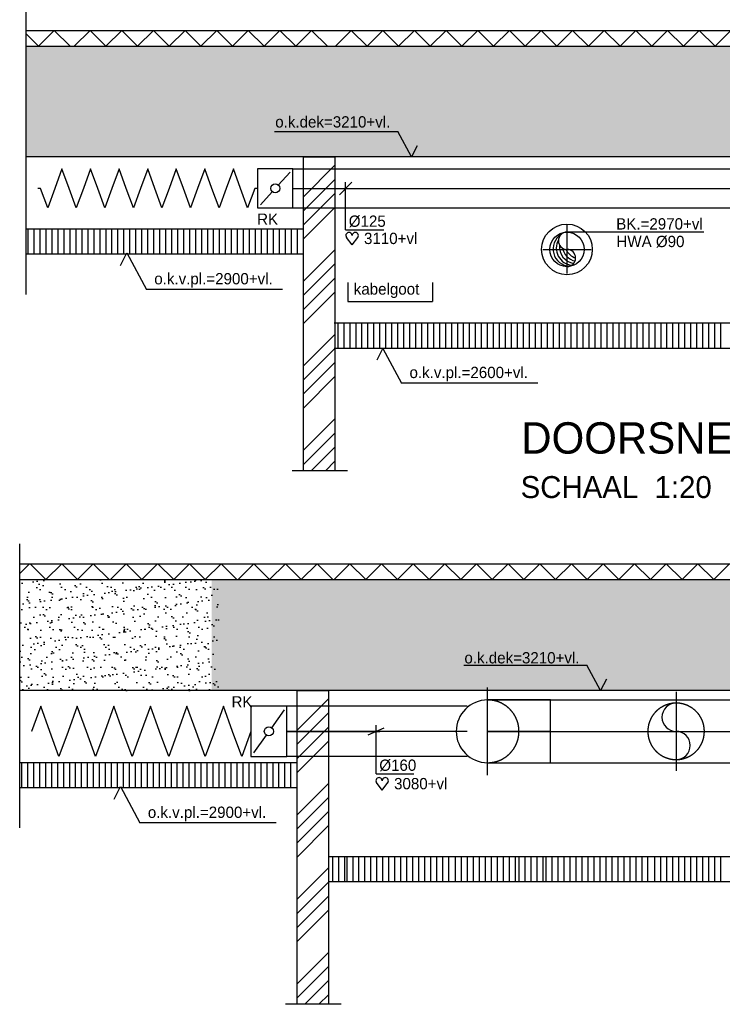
# Model space of a CAD drawing. Extents: x -36528 to 124080, y 290752 to 374852.
# Tile 46 of 66: x 65885 to 77075, y 310030 to 325719. Entities that reach past the tile are written whole.
import ezdxf

# ---------------------------------------------------------------- set-up
doc = ezdxf.new("R2010")
doc.units = 0
doc.header["$LTSCALE"] = 100
for name, pattern in [('2322122', [47, 40, -7]), ('CENTER2', [11.25, 7.5, -1.25, 1.25, -1.25]), ('CENTER4', [5, 3.125, -0.625, 0.625, -0.625]), ('HIDDEN2', [4.7625, 3.175, -1.5875]), ('LURETOUR', [6, 4, -2])]:
    doc.linetypes.add(name, pattern=pattern)
doc.layers.get('0').update_dxf_attribs({"linetype": 'CONTINUOUS'})
for name, color, linetype in [('BOUW', 8, 'CONTINUOUS'), ('WL521---', 4, 'CONTINUOUS'), ('WL570---', 3, 'CONTINUOUS'), ('WL570---_HARTLIJN', 7, 'CONTINUOUS'), ('WL570---_RETOUR', 3, 'CONTINUOUS'), ('WL570---_TOEVOER', 3, 'CONTINUOUS'), ('WM561---', 1, 'CONTINUOUS'), ('WM570---', 1, 'CONTINUOUS')]:
    doc.layers.add(name, color=color, linetype=linetype)
doc.styles.add('BURO-018', font='BUROFONT.shx', dxfattribs={"height": 180})
doc.styles.add('BURO-035', font='BUROFONT.shx', dxfattribs={"height": 350})
doc.styles.add('BURO-050', font='BUROFONT.shx', dxfattribs={"height": 500})

# ---------------------------------------------------------------- blocks, each defined once
blk = doc.blocks.new('LU-1D-F-7D2BC')
at = {"color": 0, "linetype": 'CONTINUOUS'}
for p, q in [((-341.2, 0), (-318.5, 62.5)), ((-318.5, 62.5), (-295.7, 0)), ((-250.2, 0), (-227.5, 62.5)), ((-227.5, 62.5), (-204.7, 0)), ((-159.2, 0), (-136.5, 62.5)), ((-136.5, 62.5), (-113.7, 0)), ((-68.2, 0), (-45.5, 62.5)), ((-45.5, 62.5), (-22.7, 0)), ((22.7, 0), (45.5, 62.5)), ((45.5, 62.5), (68.2, 0)), ((113.7, 0), (136.5, 62.5)), ((136.5, 62.5), (159.2, 0)), ((204.7, 0), (227.5, 62.5)), ((227.5, 62.5), (250.2, 0)), ((295.7, 0), (318.5, 62.5)), ((318.5, 62.5), (341.2, 0)), ((-350, 0), (-341.2, 0)), ((-295.7, 0), (-273, -62.5)), ((-273, -62.5), (-250.2, 0)), ((-204.7, 0), (-182, -62.5)), ((-182, -62.5), (-159.2, 0)), ((-113.7, 0), (-91, -62.5)), ((-91, -62.5), (-68.2, 0)), ((-22.7, 0), (0, -62.5)), ((0, -62.5), (22.7, 0)), ((68.2, 0), (91, -62.5)), ((91, -62.5), (113.7, 0)), ((159.2, 0), (182, -62.5)), ((182, -62.5), (204.7, 0)), ((250.2, 0), (273, -62.5)), ((273, -62.5), (295.7, 0)), ((341.2, 0), (350, 0))]:
    blk.add_line(p, q, dxfattribs=at)
blk = doc.blocks.new('LU-1D-K-7D')
at = {"color": 0, "linetype": 'CONTINUOUS'}
for p, q in [((-0.5, 62.5), (0.5, 62.5)), ((-0.5, -62.5), (0.5, -62.5))]:
    blk.add_line(p, q, dxfattribs=at)
at = {"layer": 'WL570---_HARTLIJN', "linetype": 'CENTER2'}
blk.add_line((-0.5, 0), (0.5, 0), dxfattribs=at)
blk = doc.blocks.new('LU-1D-KL-7D70')
at = {"color": 0, "linetype": 'CONTINUOUS'}
for p, q in [((-56.4, 62.5), (-56.4, -62.5)), ((56.4, 62.5), (-56.4, 62.5)), ((47, 52), (9.5, 10.5)), ((56.4, -62.5), (56.4, 62.5)), ((-9.5, -10.5), (-47, -52)), ((-56.4, -62.5), (56.4, -62.5))]:
    blk.add_line(p, q, dxfattribs=at)
blk.add_circle((0, 0), 14.1, dxfattribs=at)
blk = doc.blocks.new('HART')
at = {"color": 1}
for q in [(-39.7, 52.4), (39.7, 52.4)]:
    blk.add_line((0, 0), q, dxfattribs=at)
for centre, start, end in [((-22.1, 65.7), 0, 217.18669), ((22.1, 65.7), 322.81331, 180)]:
    blk.add_arc(centre, 22.1, start, end, dxfattribs=at)
blk = doc.blocks.new('*U107', base_point=(5625, 350858))
at = {"color": 0, "linetype": 'CONTINUOUS'}
for p, q in [((5525, 351070), (5725, 351270)), ((5625, 350508), (5625, 351270)), ((5625, 350508), (6231, 350508))]:
    blk.add_line(p, q, dxfattribs=at)
at = {"layer": 'WM570---', "linetype": 'CONTINUOUS', "style": 'BURO-018'}
blk.add_text('%%c125', height=180, dxfattribs=at).set_placement((5675, 350558))
blk = doc.blocks.new('LU-1-KI2')
at = {"color": 0, "linetype": 'CONTINUOUS'}
blk.add_circle((0, 0), 0.5, dxfattribs=at)
for centre, start, end in [((0.098, 0.01), 122.9221, 266.9628), ((0.191, 0.038), 151.6522, 263.7819), ((0.278, 0.084), 174.6069, 260.2716), ((0.354, 0.146), 192.3501, 256.1233), ((0.416, 0.222), 206.1028, 250.6419)]:
    blk.add_arc(centre, 0.5, start, end, dxfattribs=at)
at = {"layer": 'WL570---_HARTLIJN', "linetype": 'CENTER4'}
for p, q in [((0, 0.7), (0, -0.7)), ((-0.7, 0), (0.7, 0))]:
    blk.add_line(p, q, dxfattribs=at)
at = {"layer": 'WL570---_HARTLIJN', "color": 0, "linetype": 'CONTINUOUS'}
for centre, start, end in [((0, 0.25), 90, 270), ((0, -0.25), 270, 90)]:
    blk.add_arc(centre, 0.25, start, end, dxfattribs=at)
blk = doc.blocks.new('LU-1D-F-A02BC')
at = {"color": 0, "linetype": 'CONTINUOUS'}
for p, q in [((-349.4, 0), (-320.3, 80)), ((-320.3, 80), (-291.2, 0)), ((-232.9, 0), (-203.8, 80)), ((-203.8, 80), (-174.7, 0)), ((-116.5, 0), (-87.4, 80)), ((-87.4, 80), (-58.2, 0)), ((0, 0), (29.1, 80)), ((29.1, 80), (58.2, 0)), ((116.5, 0), (145.6, 80)), ((145.6, 80), (174.7, 0)), ((232.9, 0), (262.1, 80)), ((262.1, 80), (291.2, 0)), ((-350, 0), (-349.4, 0)), ((-291.2, 0), (-262.1, -80)), ((-262.1, -80), (-232.9, 0)), ((-174.7, 0), (-145.6, -80)), ((-145.6, -80), (-116.5, 0)), ((-58.2, 0), (-29.1, -80)), ((-29.1, -80), (0, 0)), ((58.2, 0), (87.4, -80)), ((87.4, -80), (116.5, 0)), ((174.7, 0), (203.8, -80)), ((203.8, -80), (232.9, 0)), ((291.2, 0), (320.3, -80)), ((320.3, -80), (349.4, 0)), ((349.4, 0), (350, 0))]:
    blk.add_line(p, q, dxfattribs=at)
blk = doc.blocks.new('LU-1D-KL1-A073')
at = {"color": 0, "linetype": 'CONTINUOUS'}
for p, q in [((-57.5, 80), (-57.5, -80)), ((57.5, 80), (-57.5, 80)), ((49.1, 68.3), (8.4, 11.7)), ((57.5, -80), (57.5, 80)), ((-8.4, -11.7), (-49.1, -68.3)), ((-57.5, -80), (57.5, -80))]:
    blk.add_line(p, q, dxfattribs=at)
blk.add_circle((0, 0), 14.4, dxfattribs=at)
blk = doc.blocks.new('*U128', base_point=(77814, 270902))
at = {"color": 0, "linetype": 'CONTINUOUS'}
for p, q in [((77684, 270928), (77944, 271036)), ((77814, 270302), (77814, 271082)), ((77814, 270302), (78414, 270302))]:
    blk.add_line(p, q, dxfattribs=at)
at = {"layer": 'WM570---', "linetype": 'CONTINUOUS', "style": 'BURO-018'}
blk.add_text('%%c160', height=180, dxfattribs=at).set_placement((77864, 270352))
blk = doc.blocks.new('LU-1D-K-C8')
at = {"color": 0, "linetype": 'CONTINUOUS'}
for p, q in [((-0.5, 100), (0.5, 100)), ((-0.5, -100), (0.5, -100))]:
    blk.add_line(p, q, dxfattribs=at)
at = {"layer": 'WL570---_HARTLIJN', "linetype": 'CENTER2'}
blk.add_line((-0.5, 0), (0.5, 0), dxfattribs=at)
blk = doc.blocks.new('LU-1D-BHSI--1-C85AC80')
at = {"color": 0, "linetype": 'CONTINUOUS'}
for p, q in [((0, 100), (-200, 100)), ((-200, 100), (-200, -100)), ((-200, -100), (0, -100))]:
    blk.add_line(p, q, dxfattribs=at)
at = {"color": 7, "linetype": 'HIDDEN2'}
blk.add_ellipse((0, 0), major_axis=(0, 100), ratio=1, start_param=0, end_param=3.141593, dxfattribs=at)
at = {"color": 0, "linetype": 'CONTINUOUS'}
blk.add_ellipse((0, 0), major_axis=(0, 100), ratio=1, start_param=3.141593, end_param=6.283185, dxfattribs=at)
at = {"layer": 'WL570---_HARTLIJN', "linetype": 'CENTER4'}
for p, q in [((0, 140), (0, -140)), ((-200, 0), (0, 0))]:
    blk.add_line(p, q, dxfattribs=at)
blk = doc.blocks.new('LU-1D-K-A0')
at = {"color": 0, "linetype": 'CONTINUOUS'}
for p, q in [((-0.5, 80), (0.5, 80)), ((-0.5, -80), (0.5, -80))]:
    blk.add_line(p, q, dxfattribs=at)
at = {"layer": 'WL570---_HARTLIJN', "linetype": 'CENTER2'}
blk.add_line((-0.5, 0), (0.5, 0), dxfattribs=at)
blk = doc.blocks.new('LU-1-KU2')
at = {"color": 0, "linetype": 'HIDDEN2'}
for start, end in [(90, 270), (270, 90)]:
    blk.add_arc((0, 0), 0.5, start, end, dxfattribs=at)
at = {"color": 0, "linetype": 'CONTINUOUS'}
for centre, start, end in [((0, 0.25), 90, 270), ((0, -0.25), 270, 90)]:
    blk.add_arc(centre, 0.25, start, end, dxfattribs=at)
at = {"layer": 'WL570---_HARTLIJN', "linetype": 'CENTER4'}
for p, q in [((0, 0.7), (0, -0.7)), ((-0.7, 0), (0.7, 0))]:
    blk.add_line(p, q, dxfattribs=at)

msp = doc.modelspace()

# ---------------------------------------------------------------- hatches: boundary and pattern name
at = {"layer": 'WM570---'}
h = msp.add_hatch(dxfattribs=at)
h.set_pattern_fill('AR-SAND', color=8, scale=5, style=0)
h.paths.add_polyline_path([(67721.234, 325299.631), (65987.019, 325299.631), (65987.019, 323532.037), (67721.234, 323532.037)])
h.paths.add_polyline_path([(74996.713, 325299.631), (67721.234, 325299.631), (67721.234, 323532.037), (74996.713, 323532.037)])
h.paths.add_polyline_path([(77906.024, 325299.631), (74996.713, 325299.631), (74996.713, 323532.037), (77906.024, 323532.037)])
h = msp.add_hatch(dxfattribs=at)
h.set_pattern_fill('AR-SAND', color=8, scale=5, style=0)
h.set_pattern_definition([(37.5, (-110467.46, -1029663.84), (-8.000156, 244.70662), [0, -193.04, 0, -215.9, 0, -206.375]), (7.5, (-110467.46, -1029663.84), (224.76164, 358.41255), [0, -104.14, 0, -173.99, 0, -66.675]), (327.5, (-110623.67, -1029663.84), (395.496185, 0.718592), [0, -63.5, 0, -228.6, 0, -298.45]), (317.5, (-110623.67, -1029663.84), (381.77823, 111.46466), [0, -31.75, 0, -149.86, 0, -171.45])])
h.paths.add_polyline_path([(69049.895, 315030.433), (69049.895, 316798.027), (65884.618, 316798.027), (65884.618, 315030.433)])
h = msp.add_hatch(dxfattribs=at)
h.set_pattern_fill('AR-SAND', color=8, scale=5, style=0)
h.set_pattern_definition([(37.5, (-317912.17, -1040379.3), (-8.000156, 244.70662), [0, -193.04, 0, -215.9, 0, -206.375]), (7.5, (-317912.17, -1040379.3), (224.76164, 358.41255), [0, -104.14, 0, -173.99, 0, -66.675]), (327.5, (-318068.38, -1040379.3), (395.496185, 0.718592), [0, -63.5, 0, -228.6, 0, -298.45]), (317.5, (-318068.38, -1040379.3), (381.77823, 111.46466), [0, -31.75, 0, -149.86, 0, -171.45])])
h.paths.add_polyline_path([(68944.414, 316798.027), (68944.414, 315030.433), (71092.272, 315030.433), (71092.272, 316798.027)])
h.paths.add_polyline_path([(71092.272, 316798.027), (71092.272, 315030.433), (77878.572, 315030.433), (77878.572, 316798.027)])
h.paths.add_polyline_path([(84725.782, 315030.433), (84725.782, 316798.027), (84178.702, 316798.027), (77878.572, 316798.027), (77878.572, 315030.433)])
h.paths.add_polyline_path([(84725.782, 316798.027), (84725.782, 315030.433), (91444.327, 315030.433), (91444.327, 316798.027)])
h.paths.add_polyline_path([(91444.327, 315030.433), (93426.667, 315030.433), (93426.667, 316798.027), (91444.327, 316798.027)])
h.paths.add_polyline_path([(72921, 315409.339), (74904.146, 315409.339), (74904.146, 315688.777), (72921, 315688.777)], flags=24)

# ---------------------------------------------------------------- linework, layer by layer
at = {"layer": 'BOUW'}
for p, q in [((65987.019, 321343.061), (65987.019, 325871.522)), ((65987.019, 325549.631), (78656.5, 325549.631)), ((66183.153, 325299.631), (66435.079, 325549.631)), ((66435.079, 325549.631), (66687.006, 325299.631)), ((66754.602, 325299.631), (67006.529, 325549.631)), ((67006.529, 325549.631), (67258.456, 325299.631)), ((67258.456, 325299.631), (67510.383, 325549.631)), ((67510.383, 325549.631), (67762.309, 325299.631)), ((67762.309, 325299.631), (68014.236, 325549.631)), ((68014.236, 325549.631), (68266.163, 325299.631)), ((68266.163, 325299.631), (68518.09, 325549.631)), ((68518.09, 325549.631), (68770.017, 325299.631)), ((68770.017, 325299.631), (69021.944, 325549.631)), ((69021.944, 325549.631), (69273.871, 325299.631)), ((69273.871, 325299.631), (69525.798, 325549.631)), ((69525.798, 325549.631), (69777.725, 325299.631)), ((69777.725, 325299.631), (70029.652, 325549.631)), ((70029.652, 325549.631), (70281.579, 325299.631)), ((70281.579, 325299.631), (70533.506, 325549.631)), ((70533.506, 325549.631), (70785.433, 325299.631)), ((70912.437, 325299.631), (71164.364, 325549.631)), ((71164.364, 325549.631), (71416.291, 325299.631)), ((71416.291, 325299.631), (71668.218, 325549.631)), ((71668.218, 325549.631), (71920.145, 325299.631)), ((71920.145, 325299.631), (72172.072, 325549.631)), ((72172.072, 325549.631), (72423.999, 325299.631)), ((72423.999, 325299.631), (72675.926, 325549.631)), ((72675.926, 325549.631), (72927.853, 325299.631)), ((72927.853, 325299.631), (73179.78, 325549.631)), ((73179.78, 325549.631), (73431.707, 325299.631)), ((73431.707, 325299.631), (73683.634, 325549.631)), ((73683.634, 325549.631), (73935.561, 325299.631)), ((73935.561, 325299.631), (74187.488, 325549.631)), ((74187.488, 325549.631), (74439.415, 325299.631)), ((74439.415, 325299.631), (74691.342, 325549.631)), ((74691.342, 325549.631), (74943.268, 325299.631)), ((74943.268, 325299.631), (75195.195, 325549.631)), ((75195.195, 325549.631), (75447.122, 325299.631)), ((75447.122, 325299.631), (75699.049, 325549.631)), ((75699.049, 325549.631), (75950.976, 325299.631)), ((75950.976, 325299.631), (76202.903, 325549.631)), ((76202.903, 325549.631), (76454.83, 325299.631)), ((76454.83, 325299.631), (76706.757, 325549.631)), ((76706.757, 325549.631), (76958.684, 325299.631)), ((76958.684, 325299.631), (77210.611, 325549.631)), ((65987.019, 325494.264), (66183.153, 325299.631)), ((65987.019, 325299.631), (78656.5, 325299.631)), ((87523.348, 323532.037), (65987.019, 323532.037)), ((70405.121, 322382.037), (65987.019, 322382.037)), ((66021.011, 321982.037), (66021.011, 322370.918)), ((66116.261, 321982.037), (66116.261, 322370.918)), ((66211.511, 321982.037), (66211.511, 322370.918)), ((66306.761, 321982.037), (66306.761, 322370.918)), ((66402.011, 321982.037), (66402.011, 322370.918)), ((66497.261, 321982.037), (66497.261, 322370.918)), ((66592.511, 321982.037), (66592.511, 322370.918)), ((66687.761, 321982.037), (66687.761, 322370.918)), ((66783.011, 321982.037), (66783.011, 322370.918)), ((66878.261, 321982.037), (66878.261, 322370.918)), ((66973.511, 321982.037), (66973.511, 322370.918)), ((67068.761, 321982.037), (67068.761, 322370.918)), ((67164.011, 321982.037), (67164.011, 322370.918)), ((67259.261, 321982.037), (67259.261, 322370.918)), ((67354.511, 321982.037), (67354.511, 322370.918)), ((67449.761, 321982.037), (67449.761, 322370.918)), ((67545.011, 321982.037), (67545.011, 322370.918)), ((67640.261, 321982.037), (67640.261, 322370.918)), ((67735.511, 321982.037), (67735.511, 322370.918)), ((67830.761, 321982.037), (67830.761, 322370.918)), ((67926.011, 321982.037), (67926.011, 322370.918)), ((68021.261, 321982.037), (68021.261, 322370.918)), ((68116.511, 321982.037), (68116.511, 322370.918)), ((68211.761, 321982.037), (68211.761, 322370.918)), ((68307.011, 321982.037), (68307.011, 322370.918)), ((68402.261, 321982.037), (68402.261, 322370.918)), ((68497.511, 321982.037), (68497.511, 322370.918)), ((68592.761, 321982.037), (68592.761, 322370.918)), ((68688.011, 321982.037), (68688.011, 322370.918)), ((68783.261, 321982.037), (68783.261, 322370.918)), ((68878.511, 321982.037), (68878.511, 322370.918)), ((68973.761, 321982.037), (68973.761, 322370.918)), ((69069.011, 321982.037), (69069.011, 322370.918)), ((69164.261, 321982.037), (69164.261, 322370.918)), ((69259.511, 321982.037), (69259.511, 322370.918)), ((69354.761, 321982.037), (69354.761, 322370.918)), ((69450.011, 321982.037), (69450.011, 322370.918)), ((69545.261, 321982.037), (69545.261, 322370.918)), ((69640.511, 321982.037), (69640.511, 322370.918)), ((69735.761, 321982.037), (69735.761, 322370.918)), ((69831.011, 321982.037), (69831.011, 322370.918)), ((69926.261, 321982.037), (69926.261, 322370.918)), ((70021.511, 321982.037), (70021.511, 322370.918)), ((70116.761, 321982.037), (70116.761, 322370.918)), ((70212.011, 321982.037), (70212.011, 322370.918)), ((70307.261, 321982.037), (70307.261, 322370.918)), ((70405.121, 321982.037), (65987.019, 321982.037)), ((70955.302, 320482.037), (70955.302, 320870.923)), ((71050.552, 320482.037), (71050.552, 320870.923)), ((71145.802, 320482.037), (71145.802, 320870.923)), ((71241.052, 320482.037), (71241.052, 320870.923)), ((71336.302, 320482.037), (71336.302, 320870.923)), ((71431.552, 320482.037), (71431.552, 320870.923)), ((71526.802, 320482.037), (71526.802, 320870.923)), ((71622.052, 320482.037), (71622.052, 320870.923)), ((71717.302, 320482.037), (71717.302, 320870.923)), ((71812.552, 320482.037), (71812.552, 320870.923)), ((71907.802, 320482.037), (71907.802, 320870.923)), ((72003.052, 320482.037), (72003.052, 320870.923)), ((72098.302, 320482.037), (72098.302, 320870.923)), ((72193.552, 320482.037), (72193.552, 320870.923)), ((72288.802, 320482.037), (72288.802, 320870.923)), ((72384.052, 320482.037), (72384.052, 320870.923)), ((72479.302, 320482.037), (72479.302, 320870.923)), ((72574.552, 320482.037), (72574.552, 320870.923)), ((72669.802, 320482.037), (72669.802, 320870.923)), ((72765.052, 320482.037), (72765.052, 320870.923)), ((72860.302, 320482.037), (72860.302, 320870.923)), ((72955.552, 320482.037), (72955.552, 320870.923)), ((73050.802, 320482.037), (73050.802, 320870.923)), ((73146.052, 320482.037), (73146.052, 320870.923)), ((73241.302, 320482.037), (73241.302, 320870.923)), ((73336.552, 320482.037), (73336.552, 320870.923)), ((73431.802, 320482.037), (73431.802, 320870.923)), ((73527.052, 320482.037), (73527.052, 320870.923)), ((73622.302, 320482.037), (73622.302, 320870.923)), ((73717.552, 320482.037), (73717.552, 320870.923)), ((73812.802, 320482.037), (73812.802, 320870.923)), ((73908.052, 320482.037), (73908.052, 320870.923)), ((74003.302, 320482.037), (74003.302, 320870.923)), ((74098.552, 320482.037), (74098.552, 320870.923)), ((74193.802, 320482.037), (74193.802, 320870.923)), ((74289.052, 320482.037), (74289.052, 320870.923)), ((74384.302, 320482.037), (74384.302, 320870.923)), ((74479.552, 320482.037), (74479.552, 320870.923)), ((74574.802, 320482.037), (74574.802, 320870.923)), ((74670.052, 320482.037), (74670.052, 320870.923)), ((74765.302, 320482.037), (74765.302, 320870.923)), ((74860.552, 320482.037), (74860.552, 320870.923)), ((74955.802, 320482.037), (74955.802, 320870.923)), ((75051.052, 320482.037), (75051.052, 320870.923)), ((75146.302, 320482.037), (75146.302, 320870.923)), ((75241.552, 320482.037), (75241.552, 320870.923)), ((75336.802, 320482.037), (75336.802, 320870.923)), ((75432.052, 320482.037), (75432.052, 320870.923)), ((75527.302, 320482.037), (75527.302, 320870.923)), ((75622.552, 320482.037), (75622.552, 320870.923)), ((75717.802, 320482.037), (75717.802, 320870.923)), ((75813.052, 320482.037), (75813.052, 320870.923)), ((75908.302, 320482.037), (75908.302, 320870.923)), ((76003.552, 320482.037), (76003.552, 320870.923)), ((76098.802, 320482.037), (76098.802, 320870.923)), ((76194.052, 320482.037), (76194.052, 320870.923)), ((76289.302, 320482.037), (76289.302, 320870.923)), ((76384.552, 320482.037), (76384.552, 320870.923)), ((76479.802, 320482.037), (76479.802, 320870.923)), ((76575.052, 320482.037), (76575.052, 320870.923)), ((76670.302, 320482.037), (76670.302, 320870.923)), ((76765.552, 320482.037), (76765.552, 320870.923)), ((76860.802, 320482.037), (76860.802, 320870.923)), ((76956.052, 320482.037), (76956.052, 320870.923)), ((77051.302, 320482.037), (77051.302, 320870.923)), ((65884.618, 312841.456), (65884.618, 317369.917)), ((65884.618, 317048.027), (84178.702, 317048.027)), ((66038.975, 317048.027), (65884.618, 316894.85)), ((66301.417, 316798.027), (66049.49, 317048.027)), ((66553.118, 317048.027), (66301.191, 316798.027)), ((66805.045, 316798.027), (66553.118, 317048.027)), ((66805.045, 316798.027), (67056.972, 317048.027)), ((67056.972, 317048.027), (67308.898, 316798.027)), ((67580.39, 317048.027), (67328.463, 316798.027)), ((67829.939, 316798.027), (67578.012, 317048.027)), ((68081.64, 317048.027), (67829.713, 316798.027)), ((68337.129, 316798.027), (68085.202, 317048.027)), ((68588.83, 317048.027), (68336.903, 316798.027)), ((68840.757, 316798.027), (68588.83, 317048.027)), ((68840.757, 316798.027), (69092.684, 317048.027)), ((69092.684, 317048.027), (69344.611, 316798.027)), ((69616.103, 317048.027), (69364.176, 316798.027)), ((69865.652, 316798.027), (69613.725, 317048.027)), ((70117.353, 317048.027), (69865.426, 316798.027)), ((70369.28, 316798.027), (70117.353, 317048.027)), ((70369.28, 316798.027), (70621.207, 317048.027)), ((70621.207, 317048.027), (70873.134, 316798.027)), ((71144.626, 317048.027), (70892.699, 316798.027)), ((71396.553, 316798.027), (71144.626, 317048.027)), ((71648.479, 317048.027), (71396.553, 316798.027)), ((71900.406, 316798.027), (71648.479, 317048.027)), ((72152.333, 317048.027), (71900.406, 316798.027)), ((72404.26, 316798.027), (72152.333, 317048.027)), ((72655.961, 317048.027), (72404.034, 316798.027)), ((72907.888, 316798.027), (72655.961, 317048.027)), ((72907.888, 316798.027), (73159.815, 317048.027)), ((73159.815, 317048.027), (73411.742, 316798.027)), ((73411.516, 316798.027), (73663.443, 317048.027)), ((73663.443, 317048.027), (73915.37, 316798.027)), ((73915.37, 316798.027), (74167.297, 317048.027)), ((74167.297, 317048.027), (74419.224, 316798.027)), ((74419.224, 316798.027), (74671.151, 317048.027)), ((74671.151, 317048.027), (74923.078, 316798.027)), ((74923.078, 316798.027), (75175.005, 317048.027)), ((75175.005, 317048.027), (75426.932, 316798.027)), ((75426.932, 316798.027), (75678.859, 317048.027)), ((75678.859, 317048.027), (75930.786, 316798.027)), ((75930.786, 316798.027), (76182.713, 317048.027)), ((76182.713, 317048.027), (76434.639, 316798.027)), ((76434.639, 316798.027), (76686.566, 317048.027)), ((76686.566, 317048.027), (76938.493, 316798.027)), ((76938.493, 316798.027), (77190.42, 317048.027)), ((65884.618, 316798.027), (84178.702, 316798.027)), ((93426.667, 315030.433), (65884.618, 315030.433)), ((70302.72, 313880.433), (65884.618, 313880.433)), ((65918.61, 313480.433), (65918.61, 313869.314)), ((66013.86, 313480.433), (66013.86, 313869.314)), ((66109.11, 313480.433), (66109.11, 313869.314)), ((66204.36, 313480.433), (66204.36, 313869.314)), ((66299.61, 313480.433), (66299.61, 313869.314)), ((66394.86, 313480.433), (66394.86, 313869.314)), ((66490.11, 313480.433), (66490.11, 313869.314)), ((66585.36, 313480.433), (66585.36, 313869.314)), ((66680.61, 313480.433), (66680.61, 313869.314)), ((66775.86, 313480.433), (66775.86, 313869.314)), ((66871.11, 313480.433), (66871.11, 313869.314)), ((66966.36, 313480.433), (66966.36, 313869.314)), ((67061.61, 313480.433), (67061.61, 313869.314)), ((67156.86, 313480.433), (67156.86, 313869.314)), ((67252.11, 313480.433), (67252.11, 313869.314)), ((67347.36, 313480.433), (67347.36, 313869.314)), ((67442.61, 313480.433), (67442.61, 313869.314)), ((67537.86, 313480.433), (67537.86, 313869.314)), ((67633.11, 313480.433), (67633.11, 313869.314)), ((67728.36, 313480.433), (67728.36, 313869.314)), ((67823.61, 313480.433), (67823.61, 313869.314)), ((67918.86, 313480.433), (67918.86, 313869.314)), ((68014.11, 313480.433), (68014.11, 313869.314)), ((68109.36, 313480.433), (68109.36, 313869.314)), ((68204.61, 313480.433), (68204.61, 313869.314)), ((68299.86, 313480.433), (68299.86, 313869.314)), ((68395.11, 313480.433), (68395.11, 313869.314)), ((68490.36, 313480.433), (68490.36, 313869.314)), ((68585.61, 313480.433), (68585.61, 313869.314)), ((68680.86, 313480.433), (68680.86, 313869.314)), ((68776.11, 313480.433), (68776.11, 313869.314)), ((68871.36, 313480.433), (68871.36, 313869.314)), ((68966.61, 313480.433), (68966.61, 313869.314)), ((69061.86, 313480.433), (69061.86, 313869.314)), ((69157.11, 313480.433), (69157.11, 313869.314)), ((69252.36, 313480.433), (69252.36, 313869.314)), ((69347.61, 313480.433), (69347.61, 313869.314)), ((69442.86, 313480.433), (69442.86, 313869.314)), ((69538.11, 313480.433), (69538.11, 313869.314)), ((69633.36, 313480.433), (69633.36, 313869.314)), ((69728.61, 313480.433), (69728.61, 313869.314)), ((69823.86, 313480.433), (69823.86, 313869.314)), ((69919.11, 313480.433), (69919.11, 313869.314)), ((70014.36, 313480.433), (70014.36, 313869.314)), ((70109.61, 313480.433), (70109.61, 313869.314)), ((70204.86, 313480.433), (70204.86, 313869.314)), ((70302.72, 313480.433), (65884.618, 313480.433)), ((70870.916, 311980.433), (70870.916, 312369.319)), ((70966.166, 311980.433), (70966.166, 312369.319)), ((71061.416, 311980.433), (71061.416, 312369.319)), ((71097.884, 311980.433), (71097.884, 312369.319)), ((71193.134, 311980.433), (71193.134, 312369.319)), ((71288.384, 311980.433), (71288.384, 312369.319)), ((71383.634, 311980.433), (71383.634, 312369.319)), ((71478.884, 311980.433), (71478.884, 312369.319)), ((71574.134, 311980.433), (71574.134, 312369.319)), ((71669.384, 311980.433), (71669.384, 312369.319)), ((71764.634, 311980.433), (71764.634, 312369.319)), ((71859.884, 311980.433), (71859.884, 312369.319)), ((71955.134, 311980.433), (71955.134, 312369.319)), ((72050.384, 311980.433), (72050.384, 312369.319)), ((72145.634, 311980.433), (72145.634, 312369.319)), ((72240.884, 311980.433), (72240.884, 312369.319)), ((72336.134, 311980.433), (72336.134, 312369.319)), ((72431.384, 311980.433), (72431.384, 312369.319)), ((72526.634, 311980.433), (72526.634, 312369.319)), ((72621.884, 311980.433), (72621.884, 312369.319)), ((72717.134, 311980.433), (72717.134, 312369.319)), ((72826.91, 311980.433), (72826.91, 312369.319)), ((72922.16, 311980.433), (72922.16, 312369.319)), ((73017.41, 311980.433), (73017.41, 312369.319)), ((73112.66, 311980.433), (73112.66, 312369.319)), ((73207.91, 311980.433), (73207.91, 312369.319)), ((73303.16, 311980.433), (73303.16, 312369.319)), ((73398.41, 311980.433), (73398.41, 312369.319)), ((73493.66, 311980.433), (73493.66, 312369.319)), ((73588.91, 311980.433), (73588.91, 312369.319)), ((73684.16, 311980.433), (73684.16, 312369.319)), ((73779.41, 311980.433), (73779.41, 312369.319)), ((73839.291, 311980.433), (73839.291, 312369.319)), ((73934.541, 311980.433), (73934.541, 312369.319)), ((74029.791, 311980.433), (74029.791, 312369.319)), ((74125.041, 311980.433), (74125.041, 312369.319)), ((74220.291, 311980.433), (74220.291, 312369.319)), ((74272.228, 311980.433), (74272.228, 312369.319)), ((74367.478, 311980.433), (74367.478, 312369.319)), ((74462.728, 311980.433), (74462.728, 312369.319)), ((74557.978, 311980.433), (74557.978, 312369.319)), ((74653.228, 311980.433), (74653.228, 312369.319)), ((74748.478, 311980.433), (74748.478, 312369.319)), ((74843.728, 311980.433), (74843.728, 312369.319)), ((74938.978, 311980.433), (74938.978, 312369.319)), ((75034.228, 311980.433), (75034.228, 312369.319)), ((75129.478, 311980.433), (75129.478, 312369.319)), ((75224.728, 311980.433), (75224.728, 312369.319)), ((75319.978, 311980.433), (75319.978, 312369.319)), ((75415.228, 311980.433), (75415.228, 312369.319)), ((75510.478, 311980.433), (75510.478, 312369.319)), ((75605.728, 311980.433), (75605.728, 312369.319)), ((75700.978, 311980.433), (75700.978, 312369.319)), ((75796.228, 311980.433), (75796.228, 312369.319)), ((75891.478, 311980.433), (75891.478, 312369.319)), ((76001.255, 311980.433), (76001.255, 312369.319)), ((76096.505, 311980.433), (76096.505, 312369.319)), ((76191.755, 311980.433), (76191.755, 312369.319)), ((76287.005, 311980.433), (76287.005, 312369.319)), ((76382.255, 311980.433), (76382.255, 312369.319)), ((76477.505, 311980.433), (76477.505, 312369.319)), ((76572.755, 311980.433), (76572.755, 312369.319)), ((76668.005, 311980.433), (76668.005, 312369.319)), ((76763.255, 311980.433), (76763.255, 312369.319)), ((76858.505, 311980.433), (76858.505, 312369.319)), ((76953.755, 311980.433), (76953.755, 312369.319)), ((77049.005, 311980.433), (77049.005, 312369.319))]:
    msp.add_line(p, q, dxfattribs=at)
msp.add_circle((74601.406, 322059.032), 403.502, dxfattribs=at)
at = {"layer": 'WL570---'}
msp.add_line((70137.401, 314379.914), (71620.598, 314379.914), dxfattribs=at)
at = {"layer": 'WL570---_RETOUR', "color": 8}
for p, q in [((70405.871, 323532.037), (70905.871, 323532.037)), ((70405.871, 318532.037), (70405.871, 323532.037)), ((70905.871, 323532.037), (70905.871, 318532.037)), ((82381.758, 320882.037), (70895.54, 320882.037)), ((82381.758, 320482.037), (70895.54, 320482.037)), ((71105.821, 318532.037), (70222.002, 318532.037)), ((70303.47, 310030.433), (70303.47, 315030.433)), ((70303.47, 315030.433), (70803.47, 315030.433)), ((70803.47, 315030.433), (70803.47, 310030.433)), ((92097.359, 312380.433), (70813.425, 312380.433)), ((92128.741, 311980.433), (70813.425, 311980.433)), ((71003.42, 310030.433), (70119.601, 310030.433))]:
    msp.add_line(p, q, dxfattribs=at)
at = {"layer": 'WL570---_TOEVOER', "color": 8}
for p, q in [((70405.871, 322899.175), (70905.871, 323399.175)), ((70405.871, 322674.669), (70905.871, 323174.669)), ((70405.871, 322450.162), (70905.871, 322950.162)), ((70405.871, 322225.655), (70905.871, 322725.655)), ((70405.871, 321552.137), (70905.871, 322052.137)), ((70405.871, 321327.63), (70905.871, 321827.63)), ((70405.871, 321103.124), (70905.871, 321603.124)), ((70405.871, 320878.617), (70905.871, 321378.617)), ((70405.871, 320205.098), (70905.871, 320705.098)), ((70405.871, 319980.592), (70905.871, 320480.592)), ((70405.871, 319756.085), (70905.871, 320256.085)), ((70405.871, 319531.578), (70905.871, 320031.578)), ((70405.871, 318858.06), (70905.871, 319358.06)), ((70405.871, 318633.553), (70905.871, 319133.553)), ((70528.861, 318532.037), (70905.871, 318909.047)), ((70753.368, 318532.037), (70905.871, 318684.54)), ((70303.47, 314397.571), (70803.47, 314897.571)), ((70303.47, 314173.064), (70803.47, 314673.064)), ((70303.47, 313948.558), (70803.47, 314448.558)), ((70303.47, 313724.051), (70803.47, 314224.051)), ((70303.47, 313050.532), (70803.47, 313550.532)), ((70303.47, 312826.026), (70803.47, 313326.026)), ((70303.47, 312601.519), (70803.47, 313101.519)), ((70303.47, 312377.012), (70803.47, 312877.012)), ((70303.47, 311703.494), (70803.47, 312203.494)), ((70303.47, 311478.987), (70803.47, 311978.987)), ((70303.47, 311254.481), (70803.47, 311754.481)), ((70303.47, 311029.974), (70803.47, 311529.974)), ((70303.47, 310356.456), (70803.47, 310856.456)), ((70303.47, 310131.949), (70803.47, 310631.949)), ((70426.46, 310030.433), (70803.47, 310407.443)), ((70650.967, 310030.433), (70803.47, 310182.936))]:
    msp.add_line(p, q, dxfattribs=at)
at = {"layer": 'WL570---_TOEVOER', "color": 6}
for p, q in [((71108.533, 321531.187), (71108.533, 321231.187)), ((72458.533, 321531.187), (72458.533, 321231.187)), ((71108.533, 321231.187), (72458.533, 321231.187))]:
    msp.add_line(p, q, dxfattribs=at)
at = {"layer": 'WM561---'}
for p, q in [((69942.838, 323936.007), (71906.12, 323936.007)), ((76782.72, 322333.047), (74607.765, 322333.047)), ((70072.786, 321422.168), (67902.112, 321422.168)), ((74137.95, 319928.907), (71967.276, 319928.907)), ((72955.999, 315434.402), (74919.282, 315434.402)), ((69970.385, 312920.564), (67799.711, 312920.564))]:
    msp.add_line(p, q, dxfattribs=at)
at = {"layer": 'WM570---'}
for p, q in [((72123.386, 323532.037), (71906.12, 323936.007)), ((72217.181, 323710.536), (72123.386, 323532.037)), ((67489.018, 321803.344), (67589.878, 322002.715)), ((67589.878, 322002.715), (67902.112, 321422.168)), ((71576.24, 320297.119), (71669.788, 320482.037)), ((71669.788, 320482.037), (71967.276, 319928.907)), ((75136.548, 315030.433), (74919.282, 315434.402)), ((75230.342, 315208.932), (75136.548, 315030.433)), ((67386.617, 313301.74), (67487.477, 313501.111)), ((67487.477, 313501.111), (67799.711, 312920.564))]:
    msp.add_line(p, q, dxfattribs=at)

# ---------------------------------------------------------------- block references
at = {"layer": 'WL521---', "linetype": '2322122', "xscale": 550, "yscale": 550, "zscale": 550}
msp.add_blockref('LU-1-KI2', (74601.406, 322059.032), dxfattribs=at)
at = {"layer": 'WL570---_RETOUR', "linetype": 'LURETOUR', "yscale": 5, "zscale": 5}
for name, p, xscale, rotation in [('LU-1D-F-7D2BC', (67922.768, 323031.518), 5, 180), ('LU-1D-BHSI--1-C85AC80', (73336.781, 314379.914), 5, 180), ('LU-1D-F-A02BC', (67820.367, 314379.914), 5, 180), ('LU-1D-K-A0', (71574.463, 314379.914), 2868.692279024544, 179.999999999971)]:
    msp.add_blockref(name, p, dxfattribs=dict(at, xscale=xscale, rotation=rotation))
at = {"layer": 'WL570---_RETOUR', "linetype": 'CONTINUOUS', "xscale": 5, "yscale": 5, "zscale": 5, "rotation": 359.9999999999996}
for name, p in [('LU-1D-KL-7D70', (69955.018, 323031.518)), ('LU-1D-KL1-A073', (69852.617, 314379.914))]:
    msp.add_blockref(name, p, dxfattribs=at)
at = {"layer": 'WL570---_RETOUR', "linetype": 'LURETOUR', "yscale": 5, "zscale": 5}
for name, p, xscale in [('LU-1D-K-7D', (73941.076, 323031.518), 7404.352815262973), ('LU-1D-K-C8', (80310.629, 314379.914), 13955.84796120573)]:
    msp.add_blockref(name, p, dxfattribs=dict(at, xscale=xscale))
at = {"layer": 'WL570---_RETOUR', "color": 7, "linetype": 'LURETOUR', "xscale": 900, "yscale": 900, "zscale": 900}
msp.add_blockref('LU-1-KU2', (76339.154, 314379.914), dxfattribs=at)
at = {"layer": 'WM570---'}
msp.add_blockref('*U107', (71075.914, 322719.018), dxfattribs=at)
at = {"layer": 'WM570---', "xscale": 2.25, "yscale": 2.25, "zscale": 2.25}
for p in [(71178.725, 322132.128), (71657.71, 313444.312)]:
    msp.add_blockref('HART', p, dxfattribs=at)
at = {"layer": 'WM570---', "linetype": 'LURETOUR'}
msp.add_blockref('*U128', (71562.037, 314300.305), dxfattribs=at)

# ---------------------------------------------------------------- texts
at = {"layer": 'WL570---', "color": 1, "style": 'BURO-018'}
msp.add_text('BK.=2970+vl', height=180, dxfattribs=at).set_placement((75385.277, 322375.949))
at = {"layer": 'WL570---_RETOUR', "color": 1, "style": 'BURO-018'}
for s, p in [('o.k.dek=3210+vl.', (69954.411, 324001.251)), ('RK', (69666.476, 322450.971)), ('o.k.dek=3210+vl.', (72967.573, 315462.125)), ('RK', (69258.463, 314759.893))]:
    msp.add_text(s, height=180, dxfattribs=at).set_placement(p)
at = {"layer": 'WL570---_RETOUR', "color": 4, "style": 'BURO-050'}
msp.add_text('DOORSNEDE B-B', height=500, dxfattribs=at).set_placement((73872.891, 318804.786))
at = {"layer": 'WL570---_RETOUR', "color": 3, "style": 'BURO-035'}
msp.add_text('SCHAAL  1:20', height=350, dxfattribs=at).set_placement((73862.834, 318097.246))
at = {"layer": 'WM561---', "color": 1, "style": 'BURO-018'}
for s, p in [('HWA %%c90', (75388.977, 322095.848)), ('o.k.v.pl.=2900+vl.', (68027.815, 321502.147)), ('kabelgoot', (71205.283, 321338.801)), ('o.k.v.pl.=2600+vl.', (72092.98, 320008.886)), ('o.k.v.pl.=2900+vl.', (67925.414, 313000.543))]:
    msp.add_text(s, height=180, dxfattribs=at).set_placement(p)
at = {"layer": 'WM570---', "color": 1, "style": 'BURO-018'}
for s, p in [('3110+vl', (71368.127, 322144.368)), ('3080+vl', (71847.112, 313456.553))]:
    msp.add_text(s, height=180, dxfattribs=at).set_placement(p)

doc.saveas('drawing.dxf')
